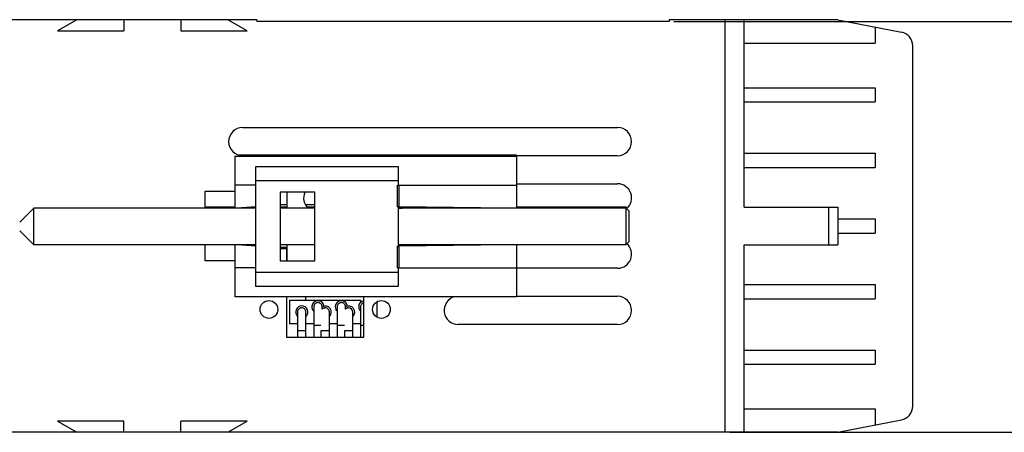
# Model space of a CAD drawing. Header units: millimetres. Extents: x 0 to 420, y 0 to 297.
# Tile 6 of 25: x 66 to 171, y 113 to 157. Entities that reach past the tile are written whole.
import ezdxf

# ---------------------------------------------------------------- set-up
doc = ezdxf.new("R2010")
doc.units = ezdxf.units.MM
doc.header["$LTSCALE"] = 23.1
doc.layers.get('0').update_dxf_attribs({"linetype": 'CONTINUOUS'})
doc.layers.add('3_ALL_AXES', color=7, linetype='CONTINUOUS')
doc.styles.get("Standard").update_dxf_attribs({"font": 'txt', "width": 0.85})
doc.dimstyles.new('DIMSTYLE_1', dxfattribs={"dimtxt": 5.5, "dimasz": 3.5, "dimexe": 1, "dimexo": 0.5, "dimgap": 1.375, "dimtad": 1, "dimdec": 4, "dimdsep": 46, "dimtxsty": 'STANDARD', "dimblk": '_FILLED', "dimblk1": '_FILLED', "dimblk2": '_FILLED', "dimcen": 0.09, "dimadec": 4, "dimazin": 2, "dimtp": 0.15, "dimtm": 0.15, "dimtfac": 1, "dimtdec": 4, "dimtofl": 0, "dimtmove": 0, "dimatfit": 3, "dimldrblk": '_FILLED', "dimfxl": 1, "dimtolj": 1, "dimarcsym": 0})

# ---------------------------------------------------------------- blocks, each defined once
blk = doc.blocks.new('_FILLED')
at = {"color": 0, "linetype": 'BYBLOCK'}
blk.add_solid([(0, 0), (-1, 0.143), (-1, -0.143)], dxfattribs=at)
blk = doc.blocks.new('*D2')
at = {"color": 2, "linetype": 'CONTINUOUS'}
for p, q in [((135.93, 157.3), (183.19, 157.3)), ((182.19, 157.3), (182.19, 135.4)), ((182.19, 113.5), (182.19, 135.4)), ((141.93, 113.5), (183.19, 113.5))]:
    blk.add_line(p, q, dxfattribs=at)
at = {"color": 2, "linetype": 'CONTINUOUS', "xscale": 3.5, "yscale": 3.5, "zscale": 3.5}
for p, rotation in [((182.19, 157.3), 90), ((182.19, 113.5), 270)]:
    blk.add_blockref('_FILLED', p, dxfattribs=dict(at, rotation=rotation))
at = {"color": 2, "linetype": 'CONTINUOUS', "insert": (175.31, 135.4), "char_height": 5.5, "width": 23.5714, "attachment_point": 2, "rotation": 90, "line_spacing_factor": 0.9}
blk.add_mtext('43.8', dxfattribs=at)

msp = doc.modelspace()

# ---------------------------------------------------------------- linework, layer by layer
at = {"color": 7, "linetype": 'CONTINUOUS'}
for p, q in [((91.43464, 157.49949), (56.43464, 157.49949)), ((72.23464, 157.49949), (70.15618, 156.29949)), ((77.23464, 157.49949), (77.23464, 156.29949)), ((83.33464, 157.49949), (83.33464, 156.29949)), ((90.4131, 156.29949), (88.33464, 157.49949)), ((91.43464, 157.49949), (91.43464, 157.29949)), ((135.43464, 157.29949), (91.43464, 157.29949)), ((153.43464, 157.49949), (135.43464, 157.49949)), ((135.43464, 157.49949), (135.43464, 157.29949)), ((141.43464, 113.49949), (141.43464, 157.49949)), ((143.43464, 137.49949), (143.43464, 157.49949)), ((153.43464, 157.49949), (160.22085, 156.18038)), ((157.43464, 156.72197), (157.43464, 154.99949)), ((70.15618, 156.29949), (77.23464, 156.29949)), ((83.33464, 156.29949), (90.4131, 156.29949)), ((143.43464, 154.99949), (157.43464, 154.99949)), ((161.43464, 116.29104), (161.43464, 154.70794)), ((143.43464, 150.24949), (157.43464, 150.24949)), ((157.43464, 150.24949), (157.43464, 148.74949)), ((143.43464, 148.74949), (157.43464, 148.74949)), ((89.13464, 137.39949), (89.13464, 142.94949)), ((89.13464, 142.94949), (119.13464, 142.94949)), ((119.13464, 143.04949), (89.55863, 143.04949)), ((119.13464, 142.99949), (119.13464, 143.04949)), ((119.13464, 142.94949), (119.13464, 137.39949)), ((143.43464, 143.24949), (157.43464, 143.24949)), ((157.43464, 143.24949), (157.43464, 141.74949)), ((91.33464, 129.04949), (91.33464, 141.84949)), ((91.33464, 141.84949), (106.53464, 141.84949)), ((106.53464, 141.84949), (106.53464, 139.84949)), ((143.43464, 141.74949), (157.43464, 141.74949)), ((91.33464, 139.84949), (89.13464, 139.84949)), ((106.45167, 139.84949), (119.13464, 139.84949)), ((93.93464, 139.09949), (93.93464, 131.79949)), ((97.63464, 139.09949), (93.93464, 139.09949)), ((94.63464, 139.09949), (94.63464, 137.79949)), ((97.63464, 131.79949), (97.63464, 139.09949)), ((93.93464, 137.79949), (94.63464, 137.79949)), ((96.61046, 137.79949), (97.63464, 137.79949)), ((66.13465, 135.89948), (67.63468, 137.39945)), ((67.63464, 133.49949), (67.63464, 137.39949)), ((91.33464, 137.39949), (67.63464, 137.39949)), ((89.13464, 137.49949), (85.93464, 137.49949)), ((91.33464, 137.54949), (89.29043, 137.39949)), ((94.63464, 137.49949), (93.93464, 137.49949)), ((97.63464, 137.39949), (93.93464, 137.39949)), ((97.63464, 137.49949), (96.81723, 137.49949)), ((106.45167, 137.54949), (106.53464, 137.54949)), ((106.53464, 137.54949), (106.53464, 133.34949)), ((106.53464, 137.40683), (106.93464, 137.40683)), ((130.83464, 137.39949), (106.53464, 137.39949)), ((118.24239, 137.39949), (106.61316, 137.54848)), ((130.83464, 137.49949), (119.13464, 137.49949)), ((130.94359, 137.39045), (130.83459, 137.49944)), ((131.1346, 137.09945), (130.83459, 137.39944)), ((130.83464, 137.49949), (130.83464, 133.49949)), ((131.13464, 137.09949), (131.13464, 133.79949)), ((143.43464, 137.49949), (153.43464, 137.49949)), ((153.43464, 137.49949), (153.43464, 133.49949)), ((153.43464, 136.24949), (157.43464, 136.24949)), ((157.43464, 136.24949), (157.43464, 134.74949)), ((66.13465, 134.9995), (67.63468, 133.49953)), ((153.43464, 134.74949), (157.43464, 134.74949)), ((91.33464, 133.49949), (67.63464, 133.49949)), ((89.13464, 127.94949), (89.13464, 133.49949)), ((91.33464, 133.34949), (89.29043, 133.49949)), ((97.63464, 133.49949), (93.93464, 133.49949)), ((130.83464, 133.49949), (106.53464, 133.49949)), ((106.53464, 133.49215), (106.93464, 133.49215)), ((118.24239, 133.49949), (106.61316, 133.3505)), ((119.13464, 133.49949), (119.13464, 127.94949)), ((131.1346, 133.79953), (130.83459, 133.49954)), ((143.43464, 133.49949), (153.43464, 133.49949)), ((143.43464, 113.49949), (143.43464, 133.49949)), ((94.63464, 133.19949), (93.93464, 133.19949)), ((93.93464, 133.09949), (94.63464, 133.09949)), ((94.63464, 131.79949), (94.63464, 133.09949)), ((106.45167, 133.34949), (106.53464, 133.34949)), ((93.93464, 131.79949), (97.63464, 131.79949)), ((91.33464, 131.04949), (89.13464, 131.04949)), ((106.45167, 131.04949), (119.13464, 131.04949)), ((106.53464, 131.04949), (106.53464, 129.04949)), ((143.43464, 129.24949), (157.43464, 129.24949)), ((157.43464, 129.24949), (157.43464, 127.74949)), ((106.53464, 129.04949), (91.33464, 129.04949)), ((119.13464, 127.94949), (89.13464, 127.94949)), ((94.95964, 125.04949), (94.95964, 127.59949)), ((94.95964, 127.59949), (102.50964, 127.59949)), ((96.68464, 127.59949), (96.68464, 127.94949)), ((102.50964, 127.59949), (102.50964, 127.34277)), ((104.23464, 127.40397), (104.23464, 125.79501)), ((143.43464, 127.74949), (157.43464, 127.74949)), ((95.78464, 126.32449), (95.78464, 123.59949)), ((96.68464, 123.59949), (96.68464, 126.32449)), ((97.50964, 126.87449), (97.50964, 123.59949)), ((98.40964, 126.63496), (98.40964, 126.87449)), ((99.18464, 123.59949), (99.18464, 126.32449)), ((100.00964, 126.87449), (100.00964, 123.59949)), ((100.90964, 126.63507), (100.90964, 126.87449)), ((101.68444, 123.59949), (101.68444, 126.32449)), ((102.50984, 126.87449), (102.50984, 123.59949)), ((95.78464, 125.04949), (94.95964, 125.04949)), ((97.50964, 125.04949), (96.68464, 125.04949)), ((100.00964, 125.04949), (99.18464, 125.04949)), ((102.50964, 125.04949), (101.68444, 125.04949)), ((98.28464, 124.32449), (98.28464, 123.59949)), ((100.78484, 124.32449), (100.78484, 123.59949)), ((143.43464, 122.24949), (157.43464, 122.24949)), ((157.43464, 122.24949), (157.43464, 120.74949)), ((143.43464, 120.74949), (157.43464, 120.74949)), ((143.43464, 115.99949), (157.43464, 115.99949)), ((157.43464, 115.99949), (157.43464, 114.27701)), ((70.15618, 114.69949), (72.23464, 113.49949)), ((77.23464, 114.69949), (70.15618, 114.69949)), ((77.23464, 113.49949), (77.23464, 114.69949)), ((83.33464, 113.49949), (83.33464, 114.69949)), ((90.4131, 114.69949), (83.33464, 114.69949)), ((88.33464, 113.49949), (90.4131, 114.69949)), ((153.43464, 113.49949), (160.22085, 114.8186)), ((153.43464, 113.49949), (56.43464, 113.49949))]:
    msp.add_line(p, q, dxfattribs=at)
at = {"color": 9, "linetype": 'CONTINUOUS'}
for p, q in [((91.33464, 140.34949), (106.53464, 140.34949)), ((106.45167, 137.54949), (106.45167, 139.84949)), ((106.61316, 137.54848), (106.61316, 139.84949)), ((152.43464, 137.49949), (152.43464, 133.49949)), ((106.45167, 131.04949), (106.45167, 133.34949)), ((106.61316, 131.04949), (106.61316, 133.3505)), ((106.53464, 130.54949), (91.33464, 130.54949)), ((96.68464, 124.32449), (95.78464, 124.32449)), ((98.28464, 124.87449), (97.50964, 124.87449)), ((99.18464, 124.32449), (98.28464, 124.32449)), ((100.78484, 124.87449), (100.00964, 124.87449)), ((101.68444, 124.32449), (100.78484, 124.32449)), ((102.83464, 124.87449), (102.50984, 124.87449))]:
    msp.add_line(p, q, dxfattribs=at)
at = {"color": 7, "linetype": 'CONTINUOUS'}
for centre, radius, start, end in [((159.93464, 154.70794), 1.5, 0, 79), ((106.46007, 125.5638), 11.98566, 89.2681974, 89.6435216), ((106.46007, 145.33518), 11.98566, 270.3564784, 270.7318026), ((97.95964, 126.87449), 0.65, 7.6130151, 226.1481733), ((100.45964, 126.87449), 0.65, 7.6130151, 226.1481733), ((102.95964, 126.87449), 0.65, 101.098491, 226.1728098), ((96.23464, 126.32449), 0.65, 313.8518267, 226.1481733), ((98.73464, 126.32449), 0.65, 313.8518267, 120.0512605), ((101.23464, 126.32449), 0.65, 313.8271902, 120.0512605), ((101.23455, 126.3245), 0.44995, 359.9988424, 89.9888864), ((101.22636, 126.32449), 0.45807, 359.2689954, 1.9617385), ((102.96791, 126.87449), 0.45807, 178.0301968, 180.7285145), ((159.93464, 116.29104), 1.5, 281, 360)]:
    msp.add_arc(centre, radius, start, end, dxfattribs=at)
for points in [[(97.95964, 127.32449), (97.90114, 127.32449), (97.7832, 127.30016), (97.63287, 127.20126), (97.53397, 127.05093), (97.50964, 126.93298), (97.50964, 126.87449)], [(98.40964, 126.87449), (98.40964, 126.93298), (98.3853, 127.05093), (98.28641, 127.20126), (98.13608, 127.30016), (98.01813, 127.32449), (97.95964, 127.32449)], [(100.45964, 127.32449), (100.40114, 127.32449), (100.2832, 127.30016), (100.13287, 127.20126), (100.03397, 127.05093), (100.00964, 126.93298), (100.00964, 126.87449)], [(100.90964, 126.87449), (100.90964, 126.93298), (100.8853, 127.05093), (100.78641, 127.20126), (100.63608, 127.30016), (100.51813, 127.32449), (100.45964, 127.32449)], [(96.23464, 126.77449), (96.17614, 126.77449), (96.0582, 126.75016), (95.90787, 126.65126), (95.80897, 126.50093), (95.78464, 126.38298), (95.78464, 126.32449)], [(96.68464, 126.32449), (96.68464, 126.38298), (96.6603, 126.50093), (96.56141, 126.65126), (96.41108, 126.75016), (96.29313, 126.77449), (96.23464, 126.77449)], [(99.18464, 126.32449), (99.18464, 126.38298), (99.1603, 126.50093), (99.06141, 126.65126), (98.91108, 126.75016), (98.79313, 126.77449), (98.73464, 126.77449)]]:
    msp.add_open_spline(points, degree=3, dxfattribs=at)
for points, knots in [([(102.83456, 127.30655), (102.78834, 127.29314), (102.69937, 127.25145), (102.59396, 127.14931), (102.52517, 127.01966), (102.50984, 126.92261), (102.50984, 126.87449)], [0, 0, 0, 0, 0.250031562, 0.499999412, 0.750010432, 1, 1, 1, 1]), ([(98.73464, 126.77449), (98.67446, 126.77449), (98.55316, 126.74884), (98.45076, 126.67888), (98.40925, 126.63532)], [0, 0, 0, 0, 0.500061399, 1, 1, 1, 1]), ([(98.40942, 126.6355), (98.44671, 126.67458), (98.5369, 126.7389), (98.64359, 126.76823), (98.69746, 126.77288)], [0, 0, 0, 0, 0.499726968, 1, 1, 1, 1]), ([(101.23464, 126.77449), (101.17444, 126.77449), (101.08277, 126.75532), (100.97655, 126.69695), (100.93025, 126.6572), (100.9094, 126.6353)], [0, 0, 0, 0, 0.49884574, 0.749453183, 1, 1, 1, 1]), ([(100.90944, 126.63534), (100.92828, 126.65512), (100.96967, 126.69139), (101.06403, 126.74691), (101.14526, 126.76873), (101.19954, 126.77308)], [0, 0, 0, 0, 0.250420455, 0.500848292, 1, 1, 1, 1])]:
    msp.add_open_spline(points, degree=3, knots=knots, dxfattribs=at)
at = {"layer": '3_ALL_AXES', "color": 7, "linetype": 'CONTINUOUS'}
for p, q in [((89.93464, 145.99949), (129.93464, 145.99949)), ((129.93464, 142.99949), (89.93464, 142.99949)), ((119.13464, 139.99949), (129.93464, 139.99949)), ((85.93464, 137.39949), (85.93464, 139.19949)), ((85.93464, 139.19949), (89.13464, 139.19949)), ((94.63464, 139.09949), (94.63464, 137.39949)), ((85.93464, 131.79949), (85.93464, 133.49949)), ((94.63464, 133.49949), (94.63464, 131.79949)), ((89.13464, 131.79949), (85.93464, 131.79949)), ((129.93464, 130.99949), (119.13464, 130.99949)), ((94.63464, 123.59949), (94.63464, 127.94949)), ((102.83464, 127.94949), (102.83464, 123.59949)), ((119.13464, 127.99949), (129.93464, 127.99949)), ((129.93464, 124.99949), (112.93464, 124.99949)), ((102.83464, 123.59949), (94.63464, 123.59949))]:
    msp.add_line(p, q, dxfattribs=at)
for centre in [(92.73464, 126.59949), (104.73464, 126.59949)]:
    msp.add_circle(centre, 0.94859, dxfattribs=at)
for centre, start, end in [((89.93464, 144.49949), 90, 270), ((129.93464, 144.49949), 270, 90), ((129.93464, 138.49949), 309.5643511, 90), ((97.93464, 138.49949), 156.4133225, 227.2173816), ((129.93464, 132.49949), 270, 48.0221142), ((112.93464, 126.49949), 104.5418972, 270), ((129.93464, 126.49949), 270, 90)]:
    msp.add_arc(centre, 1.5, start, end, dxfattribs=at)

# ---------------------------------------------------------------- dimensions: what is measured, and where the dimension line sits
at = {"color": 2, "linetype": 'CONTINUOUS'}
dim = msp.add_linear_dim(base=(182.18709, 113.49949), p1=(135.43464, 157.29949), p2=(141.43464, 113.49949), angle=270, dimstyle='DIMSTYLE_1', dxfattribs=at)
dim.commit()
dim.dimension.update_dxf_attribs({"geometry": '*D2', "text_midpoint": (182.18709, 134.61377), "dimtype": 160})

doc.saveas('drawing.dxf')
